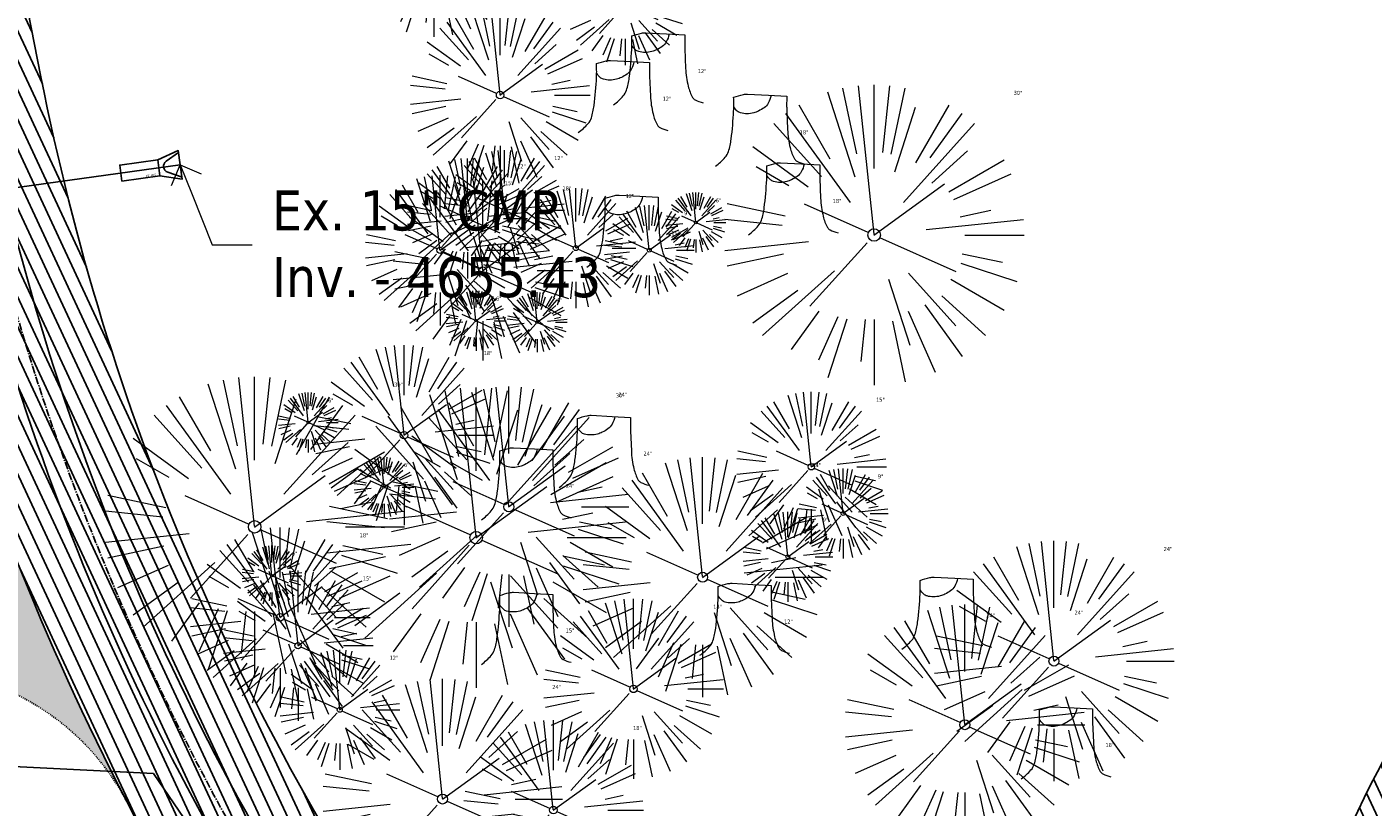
# Model space of a CAD drawing. Header units: feet. Extents: x 1133447 to 1140710, y 647622 to 649877.
# Tile 13 of 84: x 1134583 to 1134717, y 648489 to 648567. Entities that reach past the tile are written whole.
import ezdxf
from ezdxf import colors
from ezdxf.entities.mleader import LeaderData, LeaderLine
from ezdxf.lldxf.tags import DXFTag
from ezdxf.math import Vec2, Vec3

# ---------------------------------------------------------------- set-up
doc = ezdxf.new("R2010")
doc.units = ezdxf.units.FT
doc.header["$MEASUREMENT"] = 0
doc.linetypes.add('CENTER2', pattern=[1.125, 0.75, -0.125, 0.125, -0.125])
doc.linetypes.add('RAD', pattern=[0.13, 0.08, -0.05])
for name, color, linetype in [('C-PRKG-ASPH', 8, 'Continuous'), ('C-PRKG-GRVL', 8, 'Continuous'), ('C-ROAD-ASPHALT', 1, 'Continuous'), ('C-ROAD-CNTR', 1, 'CENTER2'), ('C-ROAD-GRVL', 1, 'RAD'), ('C-UTIL-ELEC-MEP', 7, 'UGE (.5x)'), ('C-UTIL-STRM-PIPE', 210, 'Continuous'), ('C-UTIL-STRM-STRC', 210, 'Continuous'), ('C-UTIL-WATER-MEP', 7, 'WATER (.5x)'), ('G-XREF', 7, 'Continuous')]:
    doc.layers.add(name, color=color, linetype=linetype)
doc.layers.add('V-ANNO-TEXT', color=7, linetype='Continuous', lineweight=13, plot=False)
doc.layers.add('V-SITE-VEGE', color=8, linetype='Continuous', lineweight=18)
doc.layers.add('V-SITE-VEGE-TEXT', color=8, linetype='Continuous', lineweight=18)
doc.styles.add('SEI-Dim & Leader', font='tahoma.ttf')
doc.styles.get("Standard").update_dxf_attribs({"font": 'arial.ttf'})
tags = doc.linetypes.add('UGE (.5x)', pattern='A,0.75,-0.2,["UGE",Standard,S=0.08,R=0,X=-0.1,Y=-0.04],-0.2', length=1.15).pattern_tags.tags
tags[6] = DXFTag(74, 10)
tags = doc.linetypes.add('WATER (.5x)', pattern='A,0.75,-0.2,["W",Standard,S=0.08,R=0,X=-0.1,Y=-0.04],-0.05', length=1).pattern_tags.tags
tags[6] = DXFTag(74, 10)

# ---------------------------------------------------------------- blocks, each defined once
blk = doc.blocks.new('V-SITE-VEGE-Coniferious Tree 2')
at = {"color": 0, "linetype": 'ByBlock'}
for p, q in [((-0.0003172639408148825, 0.0025937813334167), (-0.05229705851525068, 0.4972664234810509)), ((-3.601054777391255e-05, 0.2219193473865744), (-3.601054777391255e-05, 0.5000060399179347)), ((0.02890183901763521, 0.2753366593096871), (0.05222503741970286, 0.4972664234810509)), ((-0.06264093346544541, 0.1926377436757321), (-0.1545378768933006, 0.4755369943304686)), ((-0.0574950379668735, 0.2703678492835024), (-0.1039851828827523, 0.4890788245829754)), ((0.0571938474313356, 0.2692740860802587), (0.1039131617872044, 0.4890788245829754)), ((-0.07913071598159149, 0.1088658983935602), (-0.2939353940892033, 0.4045257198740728)), ((-0.1460065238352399, 0.2528363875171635), (-0.2500390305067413, 0.4330260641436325)), ((0.06850648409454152, 0.2109817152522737), (0.1382469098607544, 0.425630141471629)), ((0.139142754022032, 0.2410654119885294), (0.2499670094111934, 0.4330260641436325)), ((0.1868724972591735, 0.2572635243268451), (0.2938633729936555, 0.4045257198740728)), ((-0.1756943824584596, 0.1950752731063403), (-0.3346129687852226, 0.3715878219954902)), ((0.09777767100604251, 0.108636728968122), (0.3345409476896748, 0.3715878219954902)), ((-0.2201011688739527, 0.1598873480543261), (-0.4045617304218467, 0.2938993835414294)), ((0.1919663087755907, 0.1728666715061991), (0.3115823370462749, 0.2805763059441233)), ((-0.2844040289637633, 0.1641894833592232), (-0.393144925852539, 0.2269610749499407)), ((0.2487690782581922, 0.143647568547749), (0.4329900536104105, 0.2500030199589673)), ((0.2658942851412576, 0.1183972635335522), (0.4567507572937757, 0.2033670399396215)), ((-0.0009318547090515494, -0.0006770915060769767), (0.2349564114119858, 0.1707208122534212)), ((-0.2961437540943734, 0.06292784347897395), (-0.4891148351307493, 0.1039491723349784)), ((-0.01992166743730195, 0.008854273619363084), (-0.2318825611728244, 0.1032199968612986)), ((-0.3060292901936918, 0.03215663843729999), (-0.4973024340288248, 0.05226104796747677)), ((0.173080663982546, 0.01818771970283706), (0.497230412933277, 0.05226104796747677)), ((0.2872695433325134, 0.06106323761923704), (0.3884790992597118, 0.08257391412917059)), ((0.3024988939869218, 0), (0.4999700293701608, 0)), ((-0.2182782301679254, -0.02292736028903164), (-0.4973024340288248, -0.05226104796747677)), ((-0.02300503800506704, -0.02554197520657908), (-0.2137781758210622, -0.2373882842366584)), ((0.01849546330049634, -0.008260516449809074), (0.2719985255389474, -0.1211160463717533)), ((-0.302185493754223, -0.0642195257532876), (-0.4891148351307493, -0.1039491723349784)), ((0.2936342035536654, -0.06241742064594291), (0.4274066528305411, -0.09084484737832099)), ((-0.2881436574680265, -0.1282723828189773), (-0.4568227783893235, -0.2033670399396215)), ((-0.1320480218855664, -0.1188660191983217), (-0.3716238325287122, -0.3345769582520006)), ((0.1143820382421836, -0.1271057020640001), (0.2718110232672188, -0.301920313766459)), ((0.2891445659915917, -0.09395946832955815), (0.4755009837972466, -0.1545018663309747)), ((0.04781873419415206, -0.1473038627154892), (0.1192466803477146, -0.3671294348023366)), ((0.2555295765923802, -0.1475434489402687), (0.4329900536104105, -0.2500030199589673)), ((-0.254528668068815, -0.1848980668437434), (-0.4045617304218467, -0.2938993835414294)), ((0.2253521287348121, -0.2029399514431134), (0.3715518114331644, -0.3345769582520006)), ((-0.1842986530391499, -0.2536176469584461), (-0.2766747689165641, -0.3807650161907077)), ((0.1131111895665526, -0.2541280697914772), (0.2033310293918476, -0.4567867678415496)), ((0.1688618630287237, -0.2324611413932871), (0.2938633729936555, -0.4045257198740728)), ((-0.1213812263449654, -0.2725449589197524), (-0.1855903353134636, -0.4167758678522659)), ((-0.09098502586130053, -0.2799408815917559), (-0.1545378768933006, -0.4755369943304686)), ((-0.02966136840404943, -0.2817638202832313), (-0.04434904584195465, -0.4216092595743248)), ((-3.601054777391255e-05, -0.2817638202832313), (-3.601054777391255e-05, -0.5000060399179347)), ((0.06104806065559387, -0.2873055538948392), (0.1039131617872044, -0.4890788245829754))]:
    blk.add_line(p, q, dxfattribs=at)
blk.add_circle((-3.601054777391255e-05, 0), 0.02083358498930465)
blk = doc.blocks.new('V-SITE-VEGE-Stump')
for points in [[(-0.122905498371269, -0.01429599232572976, 0.05261256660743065), (-0.09863241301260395, 0.007697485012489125, 0.1061947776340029), (-0.09053039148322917, 0.02191696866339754, 0.04486152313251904), (-0.08374707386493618, 0.05273626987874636, 0.02007395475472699), (-0.07764030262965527, 0.1228815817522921, 0.01167487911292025), (-0.07732468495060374, 0.1363966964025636, 0.007866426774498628), (-0.07764030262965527, 0.1564565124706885)], [(-0.07764030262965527, 0.1564565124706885, -0.02766804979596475), (-0.05341885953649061, 0.1633605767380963, -0.0679781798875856), (-0.04316680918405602, 0.1642506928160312), (0.008593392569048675, 0.1616126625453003), (0.05395851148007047, 0.1590945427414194)], [(0.01506844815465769, 0.161253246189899, -0.08286378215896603), (0.008147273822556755, 0.1419669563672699, -0.1113242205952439), (-0.002098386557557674, 0.130555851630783, -0.03931328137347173), (-0.01592715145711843, 0.1222882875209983, -0.04919659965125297), (-0.02797848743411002, 0.1177254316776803, -0.06600187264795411), (-0.0446681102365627, 0.1155126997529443, -0.07018691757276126), (-0.06035359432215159, 0.1177254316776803, -0.1148593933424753), (-0.06850904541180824, 0.1222766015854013, -0.0759377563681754), (-0.07734269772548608, 0.1331671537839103)], [(0.05395851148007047, 0.1590945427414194, 0.004334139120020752), (0.05376627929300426, 0.1369184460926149, 0.00834373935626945), (0.05395851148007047, 0.1253997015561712), (0.05605689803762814, 0.07623641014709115, 0.04625247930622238), (0.06241632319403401, 0.03170819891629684, 0.06962485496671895), (0.07334360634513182, 0.00381048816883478, 0.1497246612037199), (0.07941695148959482, -0.001975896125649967, 0.05852299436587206), (0.09922370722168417, -0.009139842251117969)]]:
    blk.add_lwpolyline(points, format="xyb")
blk = doc.blocks.new('_Open90')
at = {"color": 0, "linetype": 'ByBlock', "lineweight": -2}
for p, q in [((-0.5, 0.5), (0, 0)), ((0, 0), (-1, 0)), ((0, 0), (-0.5, -0.5))]:
    blk.add_line(p, q, dxfattribs=at)
blk = doc.blocks.new('*U1507')
at = {"flags": 128}
blk.add_lwpolyline([(-2.261230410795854, 0.5058589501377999), (-0.1980017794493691, 1.423798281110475), (0.1980017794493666, -1.423798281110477), (-2.037402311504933, -1.103652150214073)], dxfattribs=at)
blk.add_lwpolyline([(-5.830896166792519, -1.631197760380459), (-6.054724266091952, -0.02168665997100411), (-2.261230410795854, 0.5058589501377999), (-2.037402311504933, -1.103652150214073)], close=True, dxfattribs=at)
blk.add_lwpolyline([(0.1721754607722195, -1.238085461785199), (-1.256663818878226, -0.7355111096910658, -0.609256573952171), (-1.409667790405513, 0.3647153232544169), (-0.1721754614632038, 1.238085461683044)], format="xyb", dxfattribs=at)
at = {"layer": 'Defpoints'}
blk.add_text('15" FES', height=0.2, rotation=7.890988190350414, dxfattribs=at).set_placement((-3.420963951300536, -1.209523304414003))
blk = doc.blocks.new('C_PBASE-PACTOLA_02403811')
at = {"layer": 'C-ROAD-ASPHALT'}
blk.add_lwpolyline([(1134633.649625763, 648994.1535019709), (1134723.234794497, 649000.6014174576, -0.3003133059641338), (1134907.703644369, 648897.0203221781), (1134943.5624042, 648827.4079753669, -0.2429416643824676), (1134943.472635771, 648735.6471404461, -0.01448214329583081), (1134938.281078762, 648725.8872446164), (1134902.771388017, 648660.9021647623, -0.1112368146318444), (1134861.541195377, 648614.0501326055), (1134757.483908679, 648538.5664206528, 0.1783965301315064), (1134706.299016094, 648462.144128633, -0.4786295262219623), (1134656.994557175, 648438.877100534, -0.1281532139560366), (1134626.710174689, 648464.732186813), (1134623.062749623, 648469.9579645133, -0.1042089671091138), (1134584.046954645, 648561.8052956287), (1134566.403948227, 648651.5934078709, -0.01381007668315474), (1134561.903038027, 648678.391101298), (1134552.825444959, 648743.3771249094, -0.09433329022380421), (1134558.209758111, 648852.4537669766), (1134566.77306571, 648887.8397463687, -0.03644235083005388), (1134590.864287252, 648962.9741265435, -0.2864198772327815)], format="xyb", close=True, dxfattribs=at)
blk.add_lwpolyline([(1134641.753924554, 648097.236757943, -0.04745863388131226), (1134675.306121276, 648187.2144013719, 0.3533595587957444), (1134666.801823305, 648223.938865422, -0.1061807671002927), (1134644.201008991, 648251.02779896), (1134637.908204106, 648263.0052472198), (1134624.340160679, 648241.5287128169), (1134586.209279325, 648314.1053565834), (1134596.832358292, 648319.6865924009, 0.4142135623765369), (1134601.03389425, 648333.1901880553), (1134601.03389425, 648333.1901880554, -0.272198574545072), (1134605.099853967, 648418.2428533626), (1134606.838864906, 648420.9012729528, -0.1021731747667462), (1134622.244871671, 648436.3835698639, 0.468797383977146), (1134623.08730174, 648444.0239125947, -0.03941359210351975), (1134613.58995056, 648455.5746915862), (1134609.942525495, 648460.8004692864, -0.1042089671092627), (1134568.347173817, 648558.7203512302), (1134550.704167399, 648648.5084634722, -0.01381007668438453), (1134546.056886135, 648676.177626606), (1134536.979293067, 648741.163650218, -0.0943332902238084), (1134542.658637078, 648856.2170945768), (1134551.221944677, 648891.6030739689, -0.01079874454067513), (1134557.394969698, 648914.8990641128)], format="xyb", dxfattribs=at)
at = {"layer": 'C-ROAD-CNTR', "flags": 128}
blk.add_lwpolyline([(1134682.815781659, 648422.2458494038), (1134669.21986276, 648425.8462855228, -0.1774687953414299), (1134620.150062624, 648460.1534391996), (1134616.502637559, 648465.3792168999, -0.1042089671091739), (1134576.197064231, 648560.2628234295), (1134558.554057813, 648650.0509356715, -0.01381007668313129), (1134553.979962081, 648677.2843639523), (1134544.902369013, 648742.2703875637, -0.09433329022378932), (1134550.434197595, 648854.3354307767), (1134558.997505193, 648889.7214101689, -0.1428635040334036), (1134712.374228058, 649156.8312964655), (1134786.199238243, 649227.8108874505, -0.04164346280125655), (1134812.006441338, 649248.7876063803), (1134833.030879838, 649263.1487701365, -0.2654684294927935), (1134926.96397912, 649270.7084407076), (1134949.260464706, 649260.2481514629, -0.03670103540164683), (1135013.162783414, 649224.3333579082), (1135075.321908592, 649183.1273199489, -0.3025232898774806), (1135105.389164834, 649111.5845632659), (1135099.687602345, 649081.8875520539, -0.04927264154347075), (1135094.100293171, 649063.036833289), (1135036.844839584, 648922.3955038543, -0.009218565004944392), (1135029.58001939, 648905.4517031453), (1134962.363987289, 648756.3352782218, -0.01915469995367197), (1134945.301367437, 648722.0511597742), (1134909.791676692, 648657.06607992, -0.111236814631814), (1134866.238656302, 648607.5744966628), (1134762.181369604, 648532.0907847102, 0.3229446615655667), (1134716.395894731, 648393.2215671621), (1134719.721086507, 648382.7059234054, -0.1714240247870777), (1134715.287797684, 648249.5554414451), (1134707.163513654, 648228.7837741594, -0.02272318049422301), (1134688.713657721, 648187.2766264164, 0.05045028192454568), (1134653.344169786, 648094.1277041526)], format="xyb", dxfattribs=at)
at = {"layer": 'C-ROAD-GRVL', "flags": 128}
blk.add_lwpolyline([(1134592.713002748, 648489.2270802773, 0.1768252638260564), (1134580.054753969, 648500.7928919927), (1134551.806274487, 648512.414450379)], format="xyb", dxfattribs=at)
at = {"layer": 'C-UTIL-ELEC-MEP'}
blk.add_lwpolyline([(1134561.89461308, 648493.8446214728), (1134595.285468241, 648492.1844378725), (1134620.611008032, 648455.069243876), (1134649.925945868, 648431.1717475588), (1134694.111503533, 648418.4795962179), (1134708.67072589, 648430.8332975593), (1134725.261490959, 648479.9096068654), (1134754.464708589, 648520.9821663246), (1134857.364855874, 648597.6807489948), (1134892.607391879, 648628.3029507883), (1134942.693541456, 648644.7073661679)], dxfattribs=at)
at = {"layer": 'C-UTIL-STRM-PIPE', "flags": 128}
blk.add_lwpolyline([(1134562.19754962, 648548.0397159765), (1134597.974, 648553.015)], dxfattribs=at)
at = {"layer": 'C-UTIL-WATER-MEP', "flags": 128}
for points in [[(1134713.292159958, 648416.2441137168), (1134669.731849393, 648427.7796426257, -0.1774687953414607), (1134621.79009064, 648461.2981261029), (1134618.142665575, 648466.5239038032, -0.1042089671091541), (1134578.159536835, 648560.6484414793), (1134560.516530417, 648650.4365537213, -0.01381007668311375), (1134555.960731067, 648677.5610482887), (1134546.883138, 648742.5470719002, -0.09433329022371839), (1134552.378087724, 648853.8650148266), (1134560.941395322, 648889.2509942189, -0.1428635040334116), (1134713.760384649, 649155.3895718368), (1134787.585394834, 649226.3691628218, -0.04164346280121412), (1134813.134525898, 649247.1361145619), (1134834.158964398, 649261.4972783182, -0.2654684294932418), (1134926.114524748, 649268.8977979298), (1134948.411010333, 649258.437508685, -0.03670103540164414), (1135012.057719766, 649222.6663743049), (1135074.216844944, 649181.4603363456, -0.302523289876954), (1135103.425036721, 649111.961658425), (1135097.723474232, 649082.264647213, -0.04927264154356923), (1135092.247911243, 649063.7909428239), (1135034.992457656, 648923.1496133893, -0.009218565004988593), (1135027.756696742, 648906.273587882), (1134960.540664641, 648757.1571629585, -0.01915469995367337), (1134943.546295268, 648723.0101809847), (1134908.036604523, 648658.0251011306, -0.1112368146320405), (1134865.064291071, 648609.1934056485), (1134761.007004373, 648533.7096936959, 0.1574684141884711), (1134714.965670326, 648470.6755079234, 0.1574684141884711)], [(1134709.845560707, 648413.0189530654), (1134668.707876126, 648423.9129284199, -0.1774687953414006), (1134618.510034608, 648459.0087522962), (1134614.862609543, 648464.2345299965, -0.1042089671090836), (1134574.234591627, 648559.8772053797), (1134556.591585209, 648649.6653176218, -0.01381007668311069), (1134551.999193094, 648677.0076796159), (1134542.921600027, 648741.9937032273, -0.09433329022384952), (1134548.490307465, 648854.8058467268), (1134557.053615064, 648890.191826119, -0.0889232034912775), (1134635.562402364, 649068.4731093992, -0.07678502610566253)]]:
    blk.add_lwpolyline(points, format="xyb", dxfattribs=at)
at = {"layer": 'C-UTIL-STRM-STRC', "color": 221, "linetype": 'Continuous', "lineweight": -3}
blk.add_blockref('*U1507', (1134597.974, 648553.015), dxfattribs=at)
blk = doc.blocks.new('C_PHTCH-PACTOLA_02403811')
at = {"layer": 'C-PRKG-ASPH'}
h = blk.add_hatch(dxfattribs=at)
h.set_pattern_fill('ANSI31', color=256, scale=10, angle=70)
h.set_pattern_definition([(115, (0, 0), (-1.132884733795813, -0.5282728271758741), [])])
edge = h.paths.add_edge_path(flags=16)
edge.add_arc((1135093.567290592, 648760.3570235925), 541.9999999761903, 143.5703577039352, 153.2664360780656, ccw=False)
edge.add_arc((1135093.567290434, 648760.3570237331), 541.9999997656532, 133.8742793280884, 143.5703577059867, ccw=False)
edge.add_line((1134717.918854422, 649151.0643979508), (1134791.743864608, 649222.0439889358))
edge.add_arc((1134924.814897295, 649083.6384245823), 191.9999999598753, 124.33581191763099, 133.8742793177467, ccw=False)
edge.add_line((1134816.518779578, 649242.1816391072), (1134837.543218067, 649256.5428028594))
edge.add_arc((1134886.614896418, 649184.7029087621), 87.00000000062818, 64.86660358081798, 124.33581191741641, ccw=False)
edge.add_line((1134923.566161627, 649263.4658695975), (1134945.862647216, 649253.0055803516))
edge.add_arc((1134736.896871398, 648807.5874571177), 491.9999999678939, 56.45911934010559, 64.86660355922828, ccw=False)
edge.add_line((1135008.742528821, 649217.6654234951), (1135070.901654, 649176.4593855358))
edge.add_arc((1135036.644680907, 649124.7828938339), 62.00000000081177, -10.868034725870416, 56.45911933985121, ccw=False)
edge.add_line((1135097.532652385, 649113.0929439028), (1135091.831089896, 649083.3959326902))
edge.add_arc((1135001.481196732, 649100.7423100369), 92.00000001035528, 337.8486329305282, 349.13196525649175, ccw=False)
edge.add_line((1135086.690765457, 649066.0532714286), (1135029.43531187, 648925.4119419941))
edge.add_arc((1134573.749357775, 649110.9228871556), 491.9999995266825, 335.73595333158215, 337.84863296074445, ccw=False)
edge.add_line((1135022.286728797, 648908.7392420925), (1134970.105907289, 648792.9779079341))
edge.add_line((1134970.105907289, 648792.9779079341), (1134955.070696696, 648759.622817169))
edge.add_arc((1134506.533324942, 648961.8064625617), 492.0000003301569, 331.3465562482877, 335.7359533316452, ccw=False)
edge.add_line((1134938.281078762, 648725.8872446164), (1134902.771388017, 648660.9021647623))
edge.add_arc((1134778.161263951, 648728.9926705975), 142.0000000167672, 305.95733191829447, 331.34655630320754, ccw=False)
edge.add_line((1134861.541195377, 648614.0501326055), (1134757.483908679, 648538.5664206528))
edge.add_arc((1134835.579196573, 648430.9089730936), 133.0000000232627, 125.9573319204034, 166.4171722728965)
edge.add_arc((1134672.277915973, 648470.363906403), 35.00000000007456, 244.10855969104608, 346.41717227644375, ccw=False)
edge.add_arc((1134691.461854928, 648509.9128519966), 78.95614352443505, 214.9055155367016, 244.1168481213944, ccw=False)
edge.add_line((1134626.710174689, 648464.732186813), (1134623.062749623, 648469.9579645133))
edge.add_arc((1134821.506139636, 648608.4650796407), 241.9999999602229, 191.1167612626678, 214.9138039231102, ccw=False)
edge.add_line((1134584.046954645, 648561.8052956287), (1134566.403948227, 648651.5934078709))
edge.add_arc((1135049.172208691, 648746.4554480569), 491.9999999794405, 187.9519260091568, 191.1167612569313, ccw=False)
edge.add_line((1134561.903038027, 648678.391101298), (1134552.825444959, 648743.3771249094))
edge.add_arc((1134842.017716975, 648783.7730382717), 292.0000000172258, 166.3961174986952, 187.9519260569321, ccw=False)
edge.add_line((1134558.209758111, 648852.4537669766), (1134566.77306571, 648887.8397463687))
edge.add_arc((1135093.567290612, 648760.357023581), 542.0000000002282, 158.0478401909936, 166.396117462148, ccw=False)
edge.add_arc((1135093.567290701, 648760.357023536), 542.0000000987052, 153.2664360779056, 158.0478401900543, ccw=False)
edge = h.paths.add_edge_path()
edge.add_line((1134664.934415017, 648091.0186503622), (1134641.753924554, 648097.236757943))
edge.add_arc((1135131.441785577, 647965.8792352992), 506.9999999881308, 154.1154939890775, 164.9840567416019, ccw=False)
edge.add_arc((1135131.44177555, 647965.8792402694), 506.9999887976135, 153.4314984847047, 154.115493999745, ccw=False)
edge.add_arc((1134241.513528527, 648410.9103548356), 488.0000000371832, 333.4314984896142, 338.6383717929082)
edge.add_line((1134695.987914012, 648233.1548120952), (1134704.112198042, 648253.9264793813))
edge.add_arc((1134529.027803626, 648322.4060737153), 188.0000000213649, 338.6383717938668, 377.1954705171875)
edge.add_arc((1134651.306425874, 648360.2470375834), 60.00000000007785, 17.1954705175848, 74.97265706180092)
edge.add_line((1134666.863224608, 648418.1951696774), (1134661.500576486, 648419.8056636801))
edge.add_arc((1134691.489318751, 648509.9450223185), 94.99699278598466, 223.9418846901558, 251.5980721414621, ccw=False)
edge.add_arc((1134691.535842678, 648509.9839590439), 95.05751145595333, 214.9165962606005, 223.9393241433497, ccw=False)
edge.add_line((1134613.590003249, 648455.5746160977), (1134609.942525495, 648460.8004692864))
edge.add_arc((1134821.506139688, 648608.4650796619), 258.0000000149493, 191.1167612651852, 214.9138039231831, ccw=False)
edge.add_line((1134568.347173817, 648558.7203512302), (1134550.704167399, 648648.5084634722))
edge.add_arc((1135049.172208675, 648746.4554480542), 507.9999999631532, 187.9519260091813, 191.1167612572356, ccw=False)
edge.add_line((1134546.056886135, 648676.177626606), (1134536.979293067, 648741.163650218))
edge.add_arc((1134842.01771694, 648783.7730382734), 307.9999999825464, 166.3961174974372, 187.9519260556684, ccw=False)
edge.add_line((1134542.658637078, 648856.2170945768), (1134551.221944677, 648891.6030739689))
edge.add_arc((1135093.567290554, 648760.3570237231), 557.9999999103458, 163.9213237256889, 166.3961174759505, ccw=False)
edge.add_arc((1134538.177323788, 648920.4382053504), 19.99999999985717, 343.9213237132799, 402.7699397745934)
edge.add_line((1134552.859048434, 648934.0193305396), (1134533.446357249, 648955.005204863))
edge.add_arc((1135093.567290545, 648760.3570234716), 592.9783928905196, 146.0187423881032, 160.8370986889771, ccw=False)
edge.add_line((1134601.857481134, 649091.7855040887), (1134616.582948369, 649064.0343807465))
edge.add_arc((1134620.999668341, 649066.3780071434), 5.000000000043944, 207.9515834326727, 327.0740857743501)
edge.add_arc((1135093.567290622, 648760.3570235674), 558.0000000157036, 133.8742793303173, 147.0740857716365, ccw=False)
edge.add_line((1134706.829601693, 649162.5981949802), (1134780.654611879, 649233.5777859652))
edge.add_arc((1134924.814897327, 649083.6384245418), 208.0000000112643, 124.3358119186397, 133.8742793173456, ccw=False)
edge.add_line((1134807.494103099, 649255.3935736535), (1134828.518541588, 649269.7547374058))
edge.add_arc((1134886.614896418, 649184.7029087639), 102.9999999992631, 64.86660357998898, 124.33581191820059, ccw=False)
edge.add_line((1134930.361796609, 649277.9510118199), (1134952.658282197, 649267.4907225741))
edge.add_arc((1134736.896871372, 648807.5874570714), 508.0000000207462, 56.4591193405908, 64.86660355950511, ccw=False)
edge.add_line((1135017.583038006, 649231.0012923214), (1135079.742163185, 649189.7952543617))
edge.add_arc((1135036.644680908, 649124.782893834), 77.99999999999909, -10.868034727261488, 56.45911934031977, ccw=False)
edge.add_line((1135113.245677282, 649110.0761826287), (1135107.544114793, 649080.3791714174))
edge.add_arc((1135001.481196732, 649100.7423100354), 108.0000000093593, 337.84863293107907, 349.131965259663, ccw=False)
edge.add_line((1135101.509820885, 649060.0203951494), (1135044.254367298, 648919.3790657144))
edge.add_arc((1134573.749357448, 649110.9228872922), 507.9999998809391, 335.7359533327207, 337.84863295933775, ccw=False)
edge.add_line((1135036.873309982, 648902.1641641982), (1134969.657277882, 648753.0477392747))
edge.add_arc((1134506.53332524, 648961.8064624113), 507.9999999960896, 331.346556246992, 335.73595333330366, ccw=False)
edge.add_line((1134952.321656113, 648718.215074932), (1134916.811965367, 648653.2299950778))
edge.add_arc((1134778.161263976, 648728.9926705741), 157.9999999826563, 305.9573319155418, 331.3465563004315, ccw=False)
edge.add_line((1134870.936117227, 648601.0988607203), (1134766.878830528, 648525.6151487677))
edge.add_arc((1134835.579196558, 648430.9089731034), 117.0000000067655, 125.9573319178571, 162.264860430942)
edge.add_arc((1134752.713885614, 648457.4106757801), 29.99999999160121, 162.264860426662, 196.8024120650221)
edge.add_arc((1134835.579196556, 648430.9089731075), 113.0000000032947, 170.9217318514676, 197.5476736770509)
edge.add_line((1134727.837491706, 648396.8395581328), (1134731.162683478, 648386.3239143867))
edge.add_arc((1134529.027802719, 648322.4060734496), 212.0000009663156, 11.340079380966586, 17.54767372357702, ccw=False)
edge.add_arc((1134529.055568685, 648322.403813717), 211.9732215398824, -20.64909134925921, 11.342153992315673, ccw=False)
edge.add_arc((1134759.869013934, 648235.3149369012), 34.72371615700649, 159.1871917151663, 239.4135572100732)
edge.add_line((1134742.200276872, 648205.422593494), (1134709.513, 648185.696))
edge.add_line((1134709.513, 648185.696), (1134698.996135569, 648181.0065459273))
edge.add_arc((1135131.441785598, 647965.8792352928), 483.0000000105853, 153.5511843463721, 164.9840567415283)
at = {"layer": 'C-PRKG-GRVL'}
h = blk.add_hatch(dxfattribs=at)
h.set_pattern_fill('AR-SAND', color=256)
h.set_pattern_definition([(37.50000000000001, (0, 0), (-0.06299335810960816, 1.926823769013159), [0, -1.52, 0, -1.7, 0, -1.625]), (7.499999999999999, (0, 0), (1.769776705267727, 2.82214606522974), [0, -0.82, 0, -1.37, 0, -0.525]), (327.5, (-1.23, 0), (3.114141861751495, 0.005659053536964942), [0, -0.5, 0, -1.8, 0, -2.35]), (317.5, (-1.23, 0), (3.006126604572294, 0.8776755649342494), [0, -0.25, 0, -1.18, 0, -1.35])])
edge = h.paths.add_edge_path()
edge.add_line((1134580.054753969, 648500.7928919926), (1134516.647943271, 648526.8787541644))
edge.add_line((1134516.647943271, 648526.8787541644), (1134522.751496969, 648541.668850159))
edge.add_line((1134522.751496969, 648541.668850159), (1134571.534446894, 648521.5993134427))
edge.add_arc((1134573.056307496, 648525.2984944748), 3.999999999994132, 247.6375018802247, 378.5075559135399)
edge.add_arc((1134821.506139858, 648608.4650797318), 258.0000001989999, 198.507555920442, 207.5267565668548)
edge.add_arc((1134570.543125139, 648477.6730105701), 24.99999999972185, 27.52675657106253, 67.63750171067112)
blk = doc.blocks.new('C_XBASE-PACTOLA_02403811')
at = {"layer": 'V-SITE-VEGE'}
for name, p, xscale, yscale, zscale in [('V-SITE-VEGE-Coniferious Tree 2', (1134623.325, 648574.824), 17.99978256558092, 17.99978256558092, 17.99978256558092), ('V-SITE-VEGE-Coniferious Tree 2', (1134629.941, 648559.995), 17.99978256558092, 17.99978256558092, 17.99978256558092), ('V-SITE-VEGE-Stump', (1134646.227, 648559.588), 40.31522404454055, 40.31522404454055, 40.31522404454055), ('V-SITE-VEGE-Stump', (1134642.71, 648556.823), 40.31522404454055, 40.31522404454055, 40.31522404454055), ('V-SITE-VEGE-Stump', (1134656.415, 648553.46), 40.31522404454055, 40.31522404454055, 40.31522404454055), ('V-SITE-VEGE-Coniferious Tree 2', (1134667.325, 648546.003), 29.99963760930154, 29.99963760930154, 29.99963760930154), ('V-SITE-VEGE-Stump', (1134659.718, 648546.6), 40.31522404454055, 40.31522404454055, 40.31522404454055), ('V-SITE-VEGE-Coniferious Tree 2', (1134623.934, 648544.475), 14.99981880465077, 14.99981880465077, 14.99981880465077), ('V-SITE-VEGE-Coniferious Tree 2', (1134628.207, 648542.454), 17.99978256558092, 17.99978256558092, 17.99978256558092), ('V-SITE-VEGE-Stump', (1134643.576, 648543.366), 40.31522404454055, 40.31522404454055, 40.31522404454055), ('V-SITE-VEGE-Coniferious Tree 2', (1134644.853, 648544.485), 8.999891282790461, 8.999891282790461, 8.999891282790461), ('V-SITE-VEGE-Coniferious Tree 2', (1134620.341, 648526.002), 17.99978256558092, 17.99978256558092, 17.99978256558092), ('V-SITE-VEGE-Coniferious Tree 2', (1134605.401, 648516.842), 29.99963760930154, 29.99963760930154, 29.99963760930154), ('V-SITE-VEGE-Coniferious Tree 2', (1134627.553, 648515.769), 29.99963760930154, 29.99963760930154, 29.99963760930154), ('V-SITE-VEGE-Coniferious Tree 2', (1134661.048, 648522.841), 14.99981880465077, 14.99981880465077, 14.99981880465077), ('V-SITE-VEGE-Stump', (1134640.798, 648521.365), 40.31522404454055, 40.31522404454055, 40.31522404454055), ('V-SITE-VEGE-Stump', (1134633.035, 648518.126), 40.31522404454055, 40.31522404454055, 40.31522404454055), ('V-SITE-VEGE-Coniferious Tree 2', (1134664.22, 648518.179), 8.999891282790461, 8.999891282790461, 8.999891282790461), ('V-SITE-VEGE-Coniferious Tree 2', (1134658.702, 648513.849), 8.999891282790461, 8.999891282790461, 8.999891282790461), ('V-SITE-VEGE-Coniferious Tree 2', (1134607.94, 648507.794), 17.99978256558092, 17.99978256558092, 17.99978256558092), ('V-SITE-VEGE-Coniferious Tree 2', (1134609.744, 648504.974), 14.99981880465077, 14.99981880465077, 14.99981880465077), ('V-SITE-VEGE-Stump', (1134675.053, 648505.188), 40.31522404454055, 40.31522404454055, 40.31522404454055), ('V-SITE-VEGE-Stump', (1134633.027, 648503.677), 40.31522404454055, 40.31522404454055, 40.31522404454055), ('V-SITE-VEGE-Stump', (1134654.864, 648504.58), 40.31522404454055, 40.31522404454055, 40.31522404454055), ('V-SITE-VEGE-Coniferious Tree 2', (1134643.271, 648500.65), 17.99978256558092, 17.99978256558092, 17.99978256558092), ('V-SITE-VEGE-Stump', (1134686.981, 648492.237), 40.31522404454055, 40.31522404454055, 40.31522404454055), ('V-SITE-VEGE-Coniferious Tree 2', (1134635.265, 648488.538), 17.99978256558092, 17.99978256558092, 17.99978256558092)]:
    blk.add_blockref(name, p, dxfattribs=dict(at, xscale=xscale, yscale=yscale, zscale=zscale))
at = {"layer": 'V-SITE-VEGE', "rotation": 8.537736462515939e-07}
for p, xscale, yscale, zscale in [((1134642.426, 648568.983), 11.99985504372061, 11.99985504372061, 11.99985504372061), ((1134626.665, 648547.668), 11.99985504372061, 11.99985504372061, 11.99985504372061), ((1134630.37, 648548.488), 11.99985504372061, 11.99985504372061, 11.99985504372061), ((1134637.509, 648544.697), 11.99985504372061, 11.99985504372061, 11.99985504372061), ((1134649.503, 648547.258), 5.999927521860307, 5.999927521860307, 5.999927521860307), ((1134627.531, 648537.439), 5.999927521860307, 5.999927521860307, 5.999927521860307), ((1134633.646, 648537.285), 5.999927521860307, 5.999927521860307, 5.999927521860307), ((1134630.815, 648518.852), 23.99971008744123, 23.99971008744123, 23.99971008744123), ((1134610.765, 648527.274), 5.999927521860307, 5.999927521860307, 5.999927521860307), ((1134618.346, 648520.821), 5.999927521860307, 5.999927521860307, 5.999927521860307), ((1134650.187, 648511.808), 23.99971008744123, 23.99971008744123, 23.99971008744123), ((1134607.136, 648511.964), 5.999927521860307, 5.999927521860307, 5.999927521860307), ((1134685.305, 648503.431), 23.99971008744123, 23.99971008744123, 23.99971008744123), ((1134676.397, 648497.07), 23.99971008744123, 23.99971008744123, 23.99971008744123), ((1134613.914, 648498.561), 11.99985504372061, 11.99985504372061, 11.99985504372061), ((1134624.193, 648489.642), 23.99971008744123, 23.99971008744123, 23.99971008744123)]:
    blk.add_blockref('V-SITE-VEGE-Coniferious Tree 2', p, dxfattribs=dict(at, xscale=xscale, yscale=yscale, zscale=zscale))
at = {"layer": 'V-SITE-VEGE-TEXT', "char_height": 0.4, "attachment_point": 7, "style": 'SEI-Dim & Leader'}
for s, insert in [('12"', (1134649.704594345, 648562.188)), ('12"', (1134646.187594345, 648559.423)), ('30"', (1134681.28390625, 648560.003)), ('18"', (1134659.892594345, 648556.0599999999)), ('12"', (1134631.6485625, 648552.668)), ('12"', (1134635.3535625, 648553.488)), ('15"', (1134630.413453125, 648550.975)), ('18"', (1134636.18234375, 648550.454)), ('12"', (1134642.4925625, 648549.697)), ('6"', (1134651.49478125, 648549.258)), ('18"', (1134663.195594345, 648549.2)), ('9"', (1134648.340671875, 648547.985)), ('15"', (1134647.053594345, 648545.966)), ('6"', (1134629.52278125, 648539.439)), ('6"', (1134635.63778125, 648539.285)), ('18"', (1134628.31634375, 648534.002)), ('30"', (1134619.35990625, 648530.842)), ('30"', (1134641.51190625, 648529.769)), ('24"', (1134641.782125, 648529.852)), ('6"', (1134612.75678125, 648529.274)), ('15"', (1134667.527453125, 648529.341)), ('24"', (1134644.275594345, 648523.965)), ('6"', (1134620.33778125, 648522.821)), ('24"', (1134661.154125, 648522.808)), ('9"', (1134667.707671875, 648521.679)), ('24"', (1134636.512594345, 648520.726)), ('9"', (1134662.189671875, 648517.349)), ('18"', (1134615.91534375, 648515.794)), ('6"', (1134609.12778125, 648513.964)), ('24"', (1134696.272125, 648514.431)), ('15"', (1134616.223453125, 648511.474)), ('18"', (1134651.24634375, 648508.65)), ('12"', (1134658.341594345, 648507.1799999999)), ('24"', (1134678.530594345, 648507.788)), ('24"', (1134687.364125, 648508.07)), ('15"', (1134636.504594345, 648506.277)), ('12"', (1134618.8975625, 648503.561)), ('24"', (1134635.160125, 648500.642)), ('18"', (1134643.24034375, 648496.538)), ('18"', (1134690.458594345, 648494.8369999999))]:
    blk.add_mtext(s, dxfattribs=dict(at, insert=insert))
at = {"layer": 'V-ANNO-TEXT'}
ml = blk.add_multileader_mtext('Standard', dxfattribs=at)
ml.set_content('Ex. 15" CMP\\PInv. - 4655.43', color=256, style='SEI-Dim & Leader')
ml.set_leader_properties(color=256, linetype='ByLayer', lineweight=-1)
ml.set_arrow_properties(name='OPEN90')
ml.build(insert=Vec2(0, 0))
ml.multileader.update_dxf_attribs({"text_left_attachment_type": 2, "text_right_attachment_type": 2, "dogleg_length": 0.1, "arrow_head_size": 3.2, "scale": 40})
ctx = ml.context
ctx.base_point, ctx.scale, ctx.arrow_head_size, ctx.plane_origin = Vec3(1134605.155368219, 648545.0104095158), 40, 3.2, Vec3(1134597.974, 648553.0149999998)
ctx.left_attachment, ctx.right_attachment = 2, 2
notes = []
notes.append((ctx, [(0, (1, 1, 0), (1134601.155368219, 648545.0104095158), (1, 0), 4, [(0, [(1134597.974, 648553.015)], 0, [])])]))
ctx.mtext.insert, ctx.mtext.flow_direction = Vec3(1134607.155368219, 648550.4632861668), 5
for ctx, leaders in notes:
    for number, flags, end, landing, length, lines in leaders:
        leader = LeaderData()
        leader.index, (leader.has_last_leader_line, leader.has_dogleg_vector, leader.attachment_direction) = number, flags
        leader.last_leader_point, leader.dogleg_vector, leader.dogleg_length = Vec3(end), Vec3(landing), length
        for number, points, colour, breaks in lines:
            line = LeaderLine()
            line.index, line.vertices, line.color, line.breaks = number, Vec3.list(points), colors.encode_raw_color(colour), breaks
            leader.lines.append(line)
        ctx.leaders.append(leader)

msp = doc.modelspace()

# ---------------------------------------------------------------- block references
at = {"layer": 'G-XREF'}
msp.add_blockref('C_XBASE-PACTOLA_02403811', (0, 0), dxfattribs=at)

# ---------------------------------------------------------------- next in the draw order: block references
for name in ['C_PBASE-PACTOLA_02403811', 'C_PHTCH-PACTOLA_02403811']:
    msp.add_blockref(name, (0, 0), dxfattribs=at)

doc.saveas('drawing.dxf')
